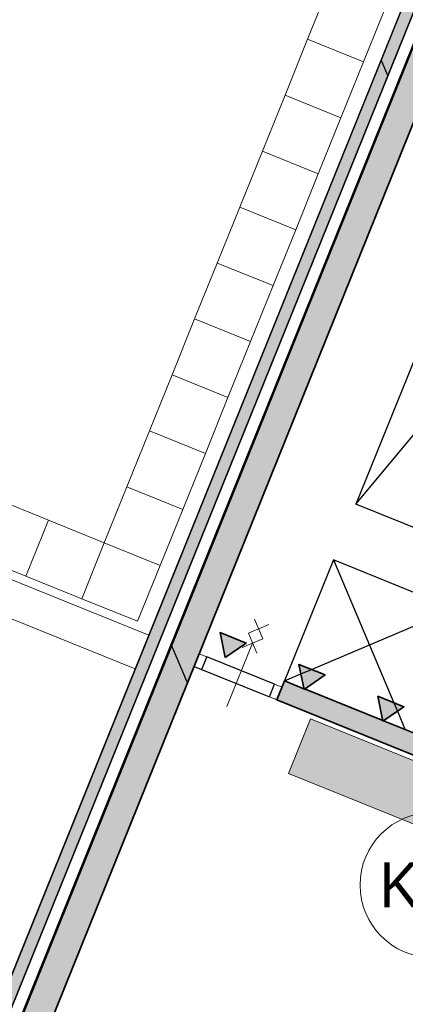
# Model space of a CAD drawing. Header units: millimetres. Extents: x -526411 to -400573, y 47353 to 130199.
# Tile 63 of 256: x -495383 to -492185, y 70865 to 79025. Entities that reach past the tile are written whole.
import ezdxf

# ---------------------------------------------------------------- set-up
doc = ezdxf.new("R2010")
doc.units = ezdxf.units.MM
for name, color, linetype, lineweight in [('01_ALGEMEEN', 7, 'Continuous', 18), ('65_BRANDWEERSYMBOLEN', 7, 'Continuous', 18), ('A-FLOR', 192, 'Continuous', 18), ('I-FURN', 30, 'Continuous', 18), ('I-FURN-IDEN', 211, 'Continuous', 18), ('m-pg-03_AI_dwg', 8, 'Continuous', 18)]:
    doc.layers.add(name, color=color, linetype=linetype, lineweight=lineweight)
doc.styles.add('Frutiger_5', font='Frutrg__0.ttf', dxfattribs={"height": 373.143564})

# ---------------------------------------------------------------- blocks, each defined once
blk = doc.blocks.new('82_KA_boekenkast - boekenkast-2165095-3e Verdieping - Percelen telling LI')
at = {"layer": 'I-FURN'}
blk.add_hatch(color=122, dxfattribs=at).paths.add_polyline_path([(-263.4, -1380.7), (225, -1380.7), (225, 1380.7), (-263.4, 1380.7), (-263.4, -1287.6)], flags=0)
for p, q in [((-263.4, -1380.7), (-263.4, 1380.7)), ((225, 1380.7), (-263.4, 1380.7)), ((225, 1380.7), (225, -1380.7)), ((-225, 0), (-212.3, 0)), ((225, 0), (212.3, 0)), ((225, -1380.7), (-263.4, -1380.7))]:
    blk.add_line(p, q, dxfattribs=at)
blk = doc.blocks.new('m-pg-03_AI_dwg_block 38-639006-3e Verdieping - Percelen telling LI')
at = {"layer": '01_ALGEMEEN', "color": 253, "lineweight": 25}
for p, q in [((-1224.82, -540.24), (-1232.06, -537.32)), ((-1224.57, -540.35), (-1224.82, -540.24)), ((-1195.38, -552.14), (-1224.57, -540.35)), ((-1195.13, -552.24), (-1195.38, -552.14)), ((-1048.11, -611.63), (-1195.13, -552.24))]:
    blk.add_line(p, q, dxfattribs=at)
blk = doc.blocks.new('m-pg-03_AI_dwg_block 39-639007-3e Verdieping - Percelen telling LI')
at = {"layer": '01_ALGEMEEN', "color": 253, "lineweight": 25}
for p, q in [((-1234.93, -544.41), (-1235.53, -544.17)), ((-1138.76, -583.27), (-1234.93, -544.41)), ((-1050.98, -618.73), (-1138.76, -583.27))]:
    blk.add_line(p, q, dxfattribs=at)
blk = doc.blocks.new('m-pg-03_AI_dwg_block 40-639008-3e Verdieping - Percelen telling LI')
at = {"layer": '01_ALGEMEEN', "color": 253, "lineweight": 25}
for p, q in [((-1213.83, -492.22), (-1191.22, -545.5)), ((-1191.22, -545.5), (-1189.89, -548.64)), ((-1189.89, -548.64), (-1186.96, -555.54))]:
    blk.add_line(p, q, dxfattribs=at)
blk = doc.blocks.new('m-pg-03_AI_dwg_block 45-639013-3e Verdieping - Percelen telling LI')
at = {"layer": '01_ALGEMEEN', "color": 253, "lineweight": 25}
blk.add_line((-1471.3, -999.02), (-1059.9, 19.25), dxfattribs=at)
blk = doc.blocks.new('m-pg-03_AI_dwg_block 46-639014-3e Verdieping - Percelen telling LI')
at = {"layer": '01_ALGEMEEN', "color": 253, "lineweight": 25}
blk.add_line((-1477.16, -1001.5), (-1062.38, 25.11), dxfattribs=at)
blk = doc.blocks.new('m-pg-03_AI_dwg_block 124-639092-3e Verdieping - Percelen telling LI')
at = {"layer": '01_ALGEMEEN', "color": 253, "lineweight": 25}
for p, q in [((-1113.12, -360.46), (-1103.44, -348.83)), ((-1118.32, -366.71), (-1113.12, -360.46)), ((-1205.4, -471.33), (-1118.32, -366.71))]:
    blk.add_line(p, q, dxfattribs=at)
blk = doc.blocks.new('m-pg-03_AI_dwg_block 130-639098-3e Verdieping - Percelen telling LI')
at = {"layer": '01_ALGEMEEN', "color": 253, "lineweight": 25}
blk.add_line((-1148.54, -330.61), (-1205.4, -471.33), dxfattribs=at)
blk = doc.blocks.new('m-pg-03_AI_dwg_block 132-639100-3e Verdieping - Percelen telling LI')
at = {"layer": '01_ALGEMEEN', "color": 9, "lineweight": 9}
blk.add_line((-1265.8, -531.94), (-1263.01, -533.07), dxfattribs=at)
blk = doc.blocks.new('m-pg-03_AI_dwg_block 133-639101-3e Verdieping - Percelen telling LI')
at = {"layer": '01_ALGEMEEN', "color": 9, "lineweight": 9}
for p, q in [((-1265.71, -531.72), (-1265.8, -531.94)), ((-1265.61, -531.46), (-1265.71, -531.72))]:
    blk.add_line(p, q, dxfattribs=at)
blk = doc.blocks.new('m-pg-03_AI_dwg_block 134-639102-3e Verdieping - Percelen telling LI')
at = {"layer": '01_ALGEMEEN', "color": 9, "lineweight": 9}
blk.add_line((-1263.01, -533.07), (-1261.27, -528.79), dxfattribs=at)
blk = doc.blocks.new('m-pg-03_AI_dwg_block 135-639103-3e Verdieping - Percelen telling LI')
at = {"layer": '01_ALGEMEEN', "color": 9, "lineweight": 9}
for p, q in [((-1263.88, -527.18), (-1265.3, -530.69)), ((-1265.3, -530.69), (-1265.61, -531.46))]:
    blk.add_line(p, q, dxfattribs=at)
blk = doc.blocks.new('m-pg-03_AI_dwg_block 136-639104-3e Verdieping - Percelen telling LI')
at = {"layer": '01_ALGEMEEN', "color": 9, "lineweight": 9, "flags": 128}
blk.add_lwpolyline([(-1261.27, -528.79), (-1261.08, -528.31), (-1263.88, -527.18)], dxfattribs=at)
blk = doc.blocks.new('m-pg-03_AI_dwg_block 137-639105-3e Verdieping - Percelen telling LI')
at = {"layer": '01_ALGEMEEN', "color": 253, "lineweight": 25}
blk.add_line((-1160.3, -489.56), (-1205.4, -471.33), dxfattribs=at)
blk = doc.blocks.new('m-pg-03_AI_dwg_block 138-639106-3e Verdieping - Percelen telling LI')
at = {"layer": '01_ALGEMEEN', "color": 253, "lineweight": 25}
for p, q in [((-1176.09, -507.47), (-1213.83, -492.22)), ((-1168.74, -510.44), (-1175.99, -507.51))]:
    blk.add_line(p, q, dxfattribs=at)
blk = doc.blocks.new('m-pg-03_AI_dwg_block 139-639107-3e Verdieping - Percelen telling LI')
at = {"layer": '01_ALGEMEEN', "color": 253, "lineweight": 25}
for p, q in [((-1222.03, -533.06), (-1168.74, -510.44)), ((-1232.06, -537.32), (-1225.94, -534.72)), ((-1225.94, -534.72), (-1222.03, -533.06))]:
    blk.add_line(p, q, dxfattribs=at)
blk = doc.blocks.new('m-pg-03_AI_dwg_block 140-639108-3e Verdieping - Percelen telling LI')
at = {"layer": '01_ALGEMEEN', "color": 253, "lineweight": 25, "flags": 128}
blk.add_lwpolyline([(-1265.8, -531.94), (-1237.72, -543.29), (-1235.8, -538.52), (-1261.08, -528.31), (-1263.01, -533.07)], dxfattribs=at)
blk = doc.blocks.new('m-pg-03_AI_dwg_block 141-639109-3e Verdieping - Percelen telling LI')
at = {"layer": '01_ALGEMEEN', "color": 9, "lineweight": 9}
blk.add_line((-1237.72, -543.29), (-1234.93, -544.41), dxfattribs=at)
blk = doc.blocks.new('m-pg-03_AI_dwg_block 142-639110-3e Verdieping - Percelen telling LI')
at = {"layer": '01_ALGEMEEN', "color": 9, "lineweight": 9}
blk.add_line((-1237.53, -542.8), (-1237.72, -543.29), dxfattribs=at)
blk = doc.blocks.new('m-pg-03_AI_dwg_block 143-639111-3e Verdieping - Percelen telling LI')
at = {"layer": '01_ALGEMEEN', "color": 9, "lineweight": 9}
blk.add_line((-1234.93, -544.41), (-1233.2, -540.13), dxfattribs=at)
blk = doc.blocks.new('m-pg-03_AI_dwg_block 144-639112-3e Verdieping - Percelen telling LI')
at = {"layer": '01_ALGEMEEN', "color": 9, "lineweight": 9}
blk.add_line((-1235.8, -538.52), (-1237.53, -542.8), dxfattribs=at)
blk = doc.blocks.new('m-pg-03_AI_dwg_block 145-639113-3e Verdieping - Percelen telling LI')
at = {"layer": '01_ALGEMEEN', "color": 9, "lineweight": 9, "flags": 128}
blk.add_lwpolyline([(-1233.2, -540.13), (-1233.01, -539.65), (-1235.8, -538.52)], dxfattribs=at)
blk = doc.blocks.new('m-pg-03_AI_dwg_block 146-639114-3e Verdieping - Percelen telling LI')
at = {"layer": '01_ALGEMEEN', "color": 253, "lineweight": 25}
blk.add_line((-1234.93, -544.41), (-1232.06, -537.32), dxfattribs=at)
blk = doc.blocks.new('m-pg-03_AI_dwg_block 147-639115-3e Verdieping - Percelen telling LI')
at = {"layer": '01_ALGEMEEN', "color": 253, "lineweight": 25}
blk.add_line((-1213.83, -492.22), (-1232.06, -537.32), dxfattribs=at)
blk = doc.blocks.new('m-pg-03_AI_dwg_block 1038-640006-3e Verdieping - Percelen telling LI')
at = {"layer": '01_ALGEMEEN', "color": 253, "lineweight": 25}
blk.add_line((-1193.49, -311.4), (-1195.98, -305.56), dxfattribs=at)
blk = doc.blocks.new('m-pg-03_AI_dwg_block 1049-640017-3e Verdieping - Percelen telling LI')
at = {"layer": '01_ALGEMEEN', "color": 253, "lineweight": 25}
blk.add_line((-1330.35, -691.9), (-1179.51, -318.1), dxfattribs=at)
blk = doc.blocks.new('m-pg-03_AI_dwg_block 1050-640018-3e Verdieping - Percelen telling LI')
at = {"layer": '01_ALGEMEEN', "color": 253, "lineweight": 25}
blk.add_line((-1340.66, -687.73), (-1057.41, 13.39), dxfattribs=at)
blk = doc.blocks.new('m-pg-03_AI_dwg_block 1054-640022-3e Verdieping - Percelen telling LI')
at = {"layer": '01_ALGEMEEN', "color": 253, "lineweight": 25}
for p, q in [((-1274.25, -524), (-1274.39, -523.68)), ((-1268.28, -538.07), (-1274.25, -524))]:
    blk.add_line(p, q, dxfattribs=at)
blk = doc.blocks.new('m-pg-03_AI_dwg_block 1503-640471-3e Verdieping - Percelen telling LI')
at = {"layer": '01_ALGEMEEN', "color": 53, "lineweight": 35}
for p, q in [((-1224.82, -540.24), (-1224.57, -540.35)), ((-1224.57, -540.35), (-1195.38, -552.14)), ((-1195.38, -552.14), (-1195.13, -552.24)), ((-1195.13, -552.24), (-1048.11, -611.63))]:
    blk.add_line(p, q, dxfattribs=at)
at = {"layer": '01_ALGEMEEN', "color": 53, "lineweight": 35, "flags": 128}
blk.add_lwpolyline([(-1048.11, -611.63), (-1050.98, -618.73), (-1234.93, -544.42), (-1232.06, -537.32), (-1224.82, -540.24)], dxfattribs=at)
blk = doc.blocks.new('m-pg-03_AI_dwg_block 1504-640472-3e Verdieping - Percelen telling LI')
at = {"layer": '01_ALGEMEEN'}
blk.add_hatch(color=10, dxfattribs=at).paths.add_polyline_path([(-1050.98, -618.73), (-1048.11, -611.63), (-1232.06, -537.32), (-1234.93, -544.42), (-1052.08, -618.28)], flags=0)
at = {"layer": '01_ALGEMEEN', "color": 133}
for p, q in [((-1224.82, -540.24), (-1224.57, -540.35)), ((-1224.57, -540.35), (-1195.38, -552.14)), ((-1195.38, -552.14), (-1195.13, -552.24)), ((-1195.13, -552.24), (-1048.11, -611.63))]:
    blk.add_line(p, q, dxfattribs=at)
at = {"layer": '01_ALGEMEEN', "color": 133, "flags": 128}
blk.add_lwpolyline([(-1048.11, -611.63), (-1050.98, -618.73), (-1234.93, -544.42), (-1232.06, -537.32), (-1224.82, -540.24)], dxfattribs=at)
blk = doc.blocks.new('m-pg-03_AI_dwg_block 1505-640473-3e Verdieping - Percelen telling LI')
at = {"layer": '01_ALGEMEEN', "color": 133}
blk.add_line((-1050.98, -618.73), (-1234.93, -544.42), dxfattribs=at)
blk = doc.blocks.new('m-pg-03_AI_dwg_block 1506-640474-3e Verdieping - Percelen telling LI')
at = {"layer": '01_ALGEMEEN', "color": 133}
for p, q in [((-1232.06, -537.32), (-1224.82, -540.24)), ((-1224.82, -540.24), (-1224.57, -540.35)), ((-1224.57, -540.35), (-1195.38, -552.14)), ((-1195.38, -552.14), (-1195.13, -552.24)), ((-1195.13, -552.24), (-1048.11, -611.63))]:
    blk.add_line(p, q, dxfattribs=at)
blk = doc.blocks.new('m-pg-03_AI_dwg_block 1508-640476-3e Verdieping - Percelen telling LI')
at = {"layer": '01_ALGEMEEN', "color": 133}
blk.add_line((-1234.93, -544.42), (-1232.06, -537.32), dxfattribs=at)
blk = doc.blocks.new('m-pg-03_AI_dwg_block 1613-640581-3e Verdieping - Percelen telling LI')
at = {"layer": '01_ALGEMEEN', "color": 253, "lineweight": 25}
blk.add_line((-1059.9, 19.25), (-1471.3, -999.02), dxfattribs=at)
at = {"layer": '01_ALGEMEEN', "color": 253, "lineweight": 25, "flags": 128}
blk.add_lwpolyline([(-1471.3, -999.02), (-1477.16, -1001.5), (-1062.38, 25.12)], dxfattribs=at)
blk = doc.blocks.new('m-pg-03_AI_dwg_block 1614-640582-3e Verdieping - Percelen telling LI')
at = {"layer": '01_ALGEMEEN'}
blk.add_hatch(color=10, dxfattribs=at).paths.add_polyline_path([(-1477.16, -1001.5), (-1471.3, -999.02), (-1059.9, 19.25), (-1062.38, 25.12), (-1465.01, -971.43)], flags=0)
at = {"layer": '01_ALGEMEEN', "color": 133}
blk.add_line((-1059.9, 19.25), (-1471.3, -999.02), dxfattribs=at)
at = {"layer": '01_ALGEMEEN', "color": 133, "flags": 128}
blk.add_lwpolyline([(-1471.3, -999.02), (-1477.16, -1001.5), (-1062.38, 25.12)], dxfattribs=at)
blk = doc.blocks.new('m-pg-03_AI_dwg_block 1615-640583-3e Verdieping - Percelen telling LI')
at = {"layer": '01_ALGEMEEN', "color": 213, "lineweight": 13}
blk.add_line((-1477.16, -1001.5), (-1062.38, 25.12), dxfattribs=at)
blk = doc.blocks.new('m-pg-03_AI_dwg_block 1616-640584-3e Verdieping - Percelen telling LI')
at = {"layer": '01_ALGEMEEN', "color": 213, "lineweight": 13}
blk.add_line((-1059.9, 19.25), (-1471.3, -999.02), dxfattribs=at)
blk = doc.blocks.new('m-pg-03_AI_dwg_block 1617-640585-3e Verdieping - Percelen telling LI')
at = {"layer": '01_ALGEMEEN', "color": 133}
blk.add_line((-1477.16, -1001.5), (-1062.38, 25.12), dxfattribs=at)
blk = doc.blocks.new('m-pg-03_AI_dwg_block 1618-640586-3e Verdieping - Percelen telling LI')
at = {"layer": '01_ALGEMEEN', "color": 133}
blk.add_line((-1059.9, 19.25), (-1471.3, -999.02), dxfattribs=at)
blk = doc.blocks.new('m-pg-03_AI_dwg_block 1639-640607-3e Verdieping - Percelen telling LI')
at = {"layer": '01_ALGEMEEN', "color": 53, "lineweight": 35}
blk.add_line((-1179.51, -318.1), (-1454.99, -1000.75), dxfattribs=at)
at = {"layer": '01_ALGEMEEN', "color": 53, "lineweight": 35, "flags": 128}
blk.add_lwpolyline([(-1454.99, -1000.75), (-1465.01, -996.71), (-1057.4, 13.38), (-1047.38, 9.34), (-1176.14, -309.75)], dxfattribs=at)
blk = doc.blocks.new('m-pg-03_AI_dwg_block 1640-640608-3e Verdieping - Percelen telling LI')
at = {"layer": '01_ALGEMEEN'}
blk.add_hatch(color=10, dxfattribs=at).paths.add_polyline_path([(-1454.99, -1000.75), (-1047.38, 9.34), (-1057.4, 13.38), (-1465.01, -996.71)], flags=0)
at = {"layer": '01_ALGEMEEN', "color": 133}
blk.add_line((-1179.51, -318.1), (-1454.99, -1000.75), dxfattribs=at)
at = {"layer": '01_ALGEMEEN', "color": 133, "flags": 128}
blk.add_lwpolyline([(-1454.99, -1000.75), (-1465.01, -996.71), (-1057.4, 13.38), (-1047.38, 9.34), (-1176.14, -309.75)], dxfattribs=at)
blk = doc.blocks.new('m-pg-03_AI_dwg_block 1641-640609-3e Verdieping - Percelen telling LI')
at = {"layer": '01_ALGEMEEN', "color": 133}
blk.add_line((-1465.01, -996.71), (-1057.4, 13.38), dxfattribs=at)
blk = doc.blocks.new('m-pg-03_AI_dwg_block 1642-640610-3e Verdieping - Percelen telling LI')
at = {"layer": '01_ALGEMEEN', "color": 133}
blk.add_line((-1179.51, -318.1), (-1454.99, -1000.75), dxfattribs=at)
blk = doc.blocks.new('m-pg-03_AI_dwg_block 1703-640671-3e Verdieping - Percelen telling LI')
at = {"layer": '01_ALGEMEEN', "color": 213, "lineweight": 13}
blk.add_line((-1244.01, -523.28), (-1253.54, -546.87), dxfattribs=at)
blk = doc.blocks.new('m-pg-03_AI_dwg_block 1704-640672-3e Verdieping - Percelen telling LI')
at = {"layer": '01_ALGEMEEN', "color": 213, "lineweight": 13}
blk.add_line((-1242.41, -526.96), (-1245.55, -519.57), dxfattribs=at)
blk = doc.blocks.new('m-pg-03_AI_dwg_block 1705-640673-3e Verdieping - Percelen telling LI')
at = {"layer": '01_ALGEMEEN', "color": 213, "lineweight": 13}
blk.add_line((-1247.82, -524.9), (-1240.14, -521.64), dxfattribs=at)
blk = doc.blocks.new('m-pg-03_AI_dwg_block 1706-640674-3e Verdieping - Percelen telling LI')
at = {"layer": '01_ALGEMEEN', "color": 213, "lineweight": 13}
blk.add_line((-1240.14, -521.64), (-1243.28, -514.24), dxfattribs=at)
blk = doc.blocks.new('m-pg-03_AI_dwg_block 1707-640675-3e Verdieping - Percelen telling LI')
at = {"layer": '01_ALGEMEEN', "color": 213, "lineweight": 13}
blk.add_line((-1245.55, -519.57), (-1237.87, -516.31), dxfattribs=at)
blk = doc.blocks.new('m-pg-03_AI_dwg_block 2006-640973-3e Verdieping - Percelen telling LI')
at = {"layer": '01_ALGEMEEN', "color": 133, "flags": 128}
blk.add_lwpolyline([(-1287.8, -532.8), (-2728.16, 49.22), (-2513.69, 581.31), (-1072.89, -0.88)], dxfattribs=at)
blk = doc.blocks.new('m-pg-03_AI_dwg_block 2007-640974-3e Verdieping - Percelen telling LI')
at = {"layer": '01_ALGEMEEN', "color": 133, "flags": 128}
blk.add_lwpolyline([(-1282.74, -520.28), (-2710.59, 56.68), (-2506.22, 563.72), (-1077.95, -13.41)], dxfattribs=at)
blk = doc.blocks.new('m-pg-03_AI_dwg_block 2005-641148-3e Verdieping - Percelen telling LI')
for name in ['m-pg-03_AI_dwg_block 2006-640973-3e Verdieping - Percelen telling LI', 'm-pg-03_AI_dwg_block 2007-640974-3e Verdieping - Percelen telling LI']:
    blk.add_blockref(name, (0, 0))
blk = doc.blocks.new('m-pg-03_AI_dwg_block 2-641149-3e Verdieping - Percelen telling LI')
for name in ['m-pg-03_AI_dwg_block 2005-641148-3e Verdieping - Percelen telling LI', 'm-pg-03_AI_dwg_block 1613-640581-3e Verdieping - Percelen telling LI', 'm-pg-03_AI_dwg_block 1614-640582-3e Verdieping - Percelen telling LI', 'm-pg-03_AI_dwg_block 1615-640583-3e Verdieping - Percelen telling LI', 'm-pg-03_AI_dwg_block 1617-640585-3e Verdieping - Percelen telling LI', 'm-pg-03_AI_dwg_block 46-639014-3e Verdieping - Percelen telling LI', 'm-pg-03_AI_dwg_block 45-639013-3e Verdieping - Percelen telling LI', 'm-pg-03_AI_dwg_block 1616-640584-3e Verdieping - Percelen telling LI', 'm-pg-03_AI_dwg_block 1618-640586-3e Verdieping - Percelen telling LI', 'm-pg-03_AI_dwg_block 1639-640607-3e Verdieping - Percelen telling LI', 'm-pg-03_AI_dwg_block 1640-640608-3e Verdieping - Percelen telling LI', 'm-pg-03_AI_dwg_block 1641-640609-3e Verdieping - Percelen telling LI', 'm-pg-03_AI_dwg_block 1050-640018-3e Verdieping - Percelen telling LI', 'm-pg-03_AI_dwg_block 1642-640610-3e Verdieping - Percelen telling LI', 'm-pg-03_AI_dwg_block 1049-640017-3e Verdieping - Percelen telling LI', 'm-pg-03_AI_dwg_block 1038-640006-3e Verdieping - Percelen telling LI', 'm-pg-03_AI_dwg_block 130-639098-3e Verdieping - Percelen telling LI', 'm-pg-03_AI_dwg_block 124-639092-3e Verdieping - Percelen telling LI', 'm-pg-03_AI_dwg_block 137-639105-3e Verdieping - Percelen telling LI', 'm-pg-03_AI_dwg_block 147-639115-3e Verdieping - Percelen telling LI', 'm-pg-03_AI_dwg_block 40-639008-3e Verdieping - Percelen telling LI', 'm-pg-03_AI_dwg_block 138-639106-3e Verdieping - Percelen telling LI', 'm-pg-03_AI_dwg_block 139-639107-3e Verdieping - Percelen telling LI', 'm-pg-03_AI_dwg_block 1706-640674-3e Verdieping - Percelen telling LI', 'm-pg-03_AI_dwg_block 1707-640675-3e Verdieping - Percelen telling LI', 'm-pg-03_AI_dwg_block 1705-640673-3e Verdieping - Percelen telling LI', 'm-pg-03_AI_dwg_block 1704-640672-3e Verdieping - Percelen telling LI', 'm-pg-03_AI_dwg_block 1054-640022-3e Verdieping - Percelen telling LI', 'm-pg-03_AI_dwg_block 1703-640671-3e Verdieping - Percelen telling LI', 'm-pg-03_AI_dwg_block 140-639108-3e Verdieping - Percelen telling LI', 'm-pg-03_AI_dwg_block 135-639103-3e Verdieping - Percelen telling LI', 'm-pg-03_AI_dwg_block 136-639104-3e Verdieping - Percelen telling LI', 'm-pg-03_AI_dwg_block 134-639102-3e Verdieping - Percelen telling LI', 'm-pg-03_AI_dwg_block 133-639101-3e Verdieping - Percelen telling LI', 'm-pg-03_AI_dwg_block 132-639100-3e Verdieping - Percelen telling LI', 'm-pg-03_AI_dwg_block 144-639112-3e Verdieping - Percelen telling LI', 'm-pg-03_AI_dwg_block 145-639113-3e Verdieping - Percelen telling LI', 'm-pg-03_AI_dwg_block 146-639114-3e Verdieping - Percelen telling LI', 'm-pg-03_AI_dwg_block 1503-640471-3e Verdieping - Percelen telling LI', 'm-pg-03_AI_dwg_block 1504-640472-3e Verdieping - Percelen telling LI', 'm-pg-03_AI_dwg_block 1508-640476-3e Verdieping - Percelen telling LI', 'm-pg-03_AI_dwg_block 38-639006-3e Verdieping - Percelen telling LI', 'm-pg-03_AI_dwg_block 1506-640474-3e Verdieping - Percelen telling LI', 'm-pg-03_AI_dwg_block 142-639110-3e Verdieping - Percelen telling LI', 'm-pg-03_AI_dwg_block 141-639109-3e Verdieping - Percelen telling LI', 'm-pg-03_AI_dwg_block 143-639111-3e Verdieping - Percelen telling LI', 'm-pg-03_AI_dwg_block 39-639007-3e Verdieping - Percelen telling LI', 'm-pg-03_AI_dwg_block 1505-640473-3e Verdieping - Percelen telling LI']:
    blk.add_blockref(name, (0, 0))
blk = doc.blocks.new('m-pg-03_AI_dwg_block 4489-643457-3e Verdieping - Percelen telling LI')
at = {"layer": '01_ALGEMEEN', "color": 9, "lineweight": 9, "flags": 128}
blk.add_lwpolyline([(-1341.1, -468.92), (-1320.23, -477.36), (-1328.66, -498.23), (-1349.54, -489.8)], close=True, dxfattribs=at)
blk = doc.blocks.new('m-pg-03_AI_dwg_block 4488-643458-3e Verdieping - Percelen telling LI')
blk.add_blockref('m-pg-03_AI_dwg_block 4489-643457-3e Verdieping - Percelen telling LI', (0, 0))
blk = doc.blocks.new('m-pg-03_AI_dwg_block 4491-643459-3e Verdieping - Percelen telling LI')
at = {"layer": '01_ALGEMEEN', "color": 9, "lineweight": 9, "flags": 128}
blk.add_lwpolyline([(-1320.23, -477.36), (-1299.35, -485.79), (-1307.79, -506.67), (-1328.66, -498.23)], close=True, dxfattribs=at)
blk = doc.blocks.new('m-pg-03_AI_dwg_block 4490-643460-3e Verdieping - Percelen telling LI')
blk.add_blockref('m-pg-03_AI_dwg_block 4491-643459-3e Verdieping - Percelen telling LI', (0, 0))
blk = doc.blocks.new('m-pg-03_AI_dwg_block 4493-643461-3e Verdieping - Percelen telling LI')
at = {"layer": '01_ALGEMEEN', "color": 9, "lineweight": 9, "flags": 128}
blk.add_lwpolyline([(-1299.35, -485.79), (-1278.48, -494.22), (-1286.91, -515.1), (-1307.79, -506.67)], close=True, dxfattribs=at)
blk = doc.blocks.new('m-pg-03_AI_dwg_block 4492-643462-3e Verdieping - Percelen telling LI')
blk.add_blockref('m-pg-03_AI_dwg_block 4493-643461-3e Verdieping - Percelen telling LI', (0, 0))
blk = doc.blocks.new('m-pg-03_AI_dwg_block 4519-643487-3e Verdieping - Percelen telling LI')
at = {"layer": '01_ALGEMEEN', "color": 9, "lineweight": 9, "flags": 128}
blk.add_lwpolyline([(-1215.01, -277.03), (-1194.13, -285.46), (-1202.57, -306.34), (-1223.44, -297.9)], close=True, dxfattribs=at)
blk = doc.blocks.new('m-pg-03_AI_dwg_block 4518-643488-3e Verdieping - Percelen telling LI')
blk.add_blockref('m-pg-03_AI_dwg_block 4519-643487-3e Verdieping - Percelen telling LI', (0, 0))
blk = doc.blocks.new('m-pg-03_AI_dwg_block 4521-643489-3e Verdieping - Percelen telling LI')
at = {"layer": '01_ALGEMEEN', "color": 9, "lineweight": 9, "flags": 128}
blk.add_lwpolyline([(-1223.44, -297.9), (-1202.57, -306.34), (-1211, -327.21), (-1231.88, -318.78)], close=True, dxfattribs=at)
blk = doc.blocks.new('m-pg-03_AI_dwg_block 4520-643490-3e Verdieping - Percelen telling LI')
blk.add_blockref('m-pg-03_AI_dwg_block 4521-643489-3e Verdieping - Percelen telling LI', (0, 0))
blk = doc.blocks.new('m-pg-03_AI_dwg_block 4523-643491-3e Verdieping - Percelen telling LI')
at = {"layer": '01_ALGEMEEN', "color": 9, "lineweight": 9, "flags": 128}
blk.add_lwpolyline([(-1231.88, -318.78), (-1211, -327.21), (-1219.44, -348.09), (-1240.31, -339.66)], close=True, dxfattribs=at)
blk = doc.blocks.new('m-pg-03_AI_dwg_block 4522-643492-3e Verdieping - Percelen telling LI')
blk.add_blockref('m-pg-03_AI_dwg_block 4523-643491-3e Verdieping - Percelen telling LI', (0, 0))
blk = doc.blocks.new('m-pg-03_AI_dwg_block 4525-643493-3e Verdieping - Percelen telling LI')
at = {"layer": '01_ALGEMEEN', "color": 9, "lineweight": 9, "flags": 128}
blk.add_lwpolyline([(-1240.31, -339.66), (-1219.44, -348.09), (-1227.87, -368.97), (-1248.75, -360.53)], close=True, dxfattribs=at)
blk = doc.blocks.new('m-pg-03_AI_dwg_block 4524-643494-3e Verdieping - Percelen telling LI')
blk.add_blockref('m-pg-03_AI_dwg_block 4525-643493-3e Verdieping - Percelen telling LI', (0, 0))
blk = doc.blocks.new('m-pg-03_AI_dwg_block 4527-643495-3e Verdieping - Percelen telling LI')
at = {"layer": '01_ALGEMEEN', "color": 9, "lineweight": 9, "flags": 128}
blk.add_lwpolyline([(-1248.75, -360.53), (-1227.87, -368.97), (-1236.31, -389.84), (-1257.18, -381.41)], close=True, dxfattribs=at)
blk = doc.blocks.new('m-pg-03_AI_dwg_block 4526-643496-3e Verdieping - Percelen telling LI')
blk.add_blockref('m-pg-03_AI_dwg_block 4527-643495-3e Verdieping - Percelen telling LI', (0, 0))
blk = doc.blocks.new('m-pg-03_AI_dwg_block 4529-643497-3e Verdieping - Percelen telling LI')
at = {"layer": '01_ALGEMEEN', "color": 9, "lineweight": 9, "flags": 128}
blk.add_lwpolyline([(-1257.18, -381.41), (-1236.31, -389.84), (-1244.74, -410.72), (-1265.62, -402.29)], close=True, dxfattribs=at)
blk = doc.blocks.new('m-pg-03_AI_dwg_block 4528-643498-3e Verdieping - Percelen telling LI')
blk.add_blockref('m-pg-03_AI_dwg_block 4529-643497-3e Verdieping - Percelen telling LI', (0, 0))
blk = doc.blocks.new('m-pg-03_AI_dwg_block 4531-643499-3e Verdieping - Percelen telling LI')
at = {"layer": '01_ALGEMEEN', "color": 9, "lineweight": 9, "flags": 128}
blk.add_lwpolyline([(-1265.62, -402.28), (-1244.74, -410.72), (-1253.17, -431.6), (-1274.05, -423.16)], close=True, dxfattribs=at)
blk = doc.blocks.new('m-pg-03_AI_dwg_block 4530-643500-3e Verdieping - Percelen telling LI')
blk.add_blockref('m-pg-03_AI_dwg_block 4531-643499-3e Verdieping - Percelen telling LI', (0, 0))
blk = doc.blocks.new('m-pg-03_AI_dwg_block 4533-643501-3e Verdieping - Percelen telling LI')
at = {"layer": '01_ALGEMEEN', "color": 9, "lineweight": 9, "flags": 128}
blk.add_lwpolyline([(-1274.05, -423.16), (-1253.17, -431.6), (-1261.61, -452.47), (-1282.48, -444.04)], close=True, dxfattribs=at)
blk = doc.blocks.new('m-pg-03_AI_dwg_block 4532-643502-3e Verdieping - Percelen telling LI')
blk.add_blockref('m-pg-03_AI_dwg_block 4533-643501-3e Verdieping - Percelen telling LI', (0, 0))
blk = doc.blocks.new('m-pg-03_AI_dwg_block 4535-643503-3e Verdieping - Percelen telling LI')
at = {"layer": '01_ALGEMEEN', "color": 9, "lineweight": 9, "flags": 128}
blk.add_lwpolyline([(-1282.48, -444.04), (-1261.61, -452.47), (-1270.04, -473.35), (-1290.92, -464.91)], close=True, dxfattribs=at)
blk = doc.blocks.new('m-pg-03_AI_dwg_block 4534-643504-3e Verdieping - Percelen telling LI')
blk.add_blockref('m-pg-03_AI_dwg_block 4535-643503-3e Verdieping - Percelen telling LI', (0, 0))
blk = doc.blocks.new('m-pg-03_AI_dwg_block 4537-643505-3e Verdieping - Percelen telling LI')
at = {"layer": '01_ALGEMEEN', "color": 9, "lineweight": 9, "flags": 128}
blk.add_lwpolyline([(-1290.92, -464.91), (-1270.04, -473.35), (-1278.48, -494.22), (-1299.35, -485.79)], close=True, dxfattribs=at)
blk = doc.blocks.new('m-pg-03_AI_dwg_block 4536-643506-3e Verdieping - Percelen telling LI')
blk.add_blockref('m-pg-03_AI_dwg_block 4537-643505-3e Verdieping - Percelen telling LI', (0, 0))
blk = doc.blocks.new('m-pg-03_AI_dwg_block 7911-646879-3e Verdieping - Percelen telling LI')
at = {"layer": '65_BRANDWEERSYMBOLEN', "color": 53, "lineweight": 35, "flags": 128}
blk.add_lwpolyline([(-1224.77, -540.49), (-1226.66, -531.19), (-1216.95, -535.11)], close=True, dxfattribs=at)
blk = doc.blocks.new('m-pg-03_AI_dwg_block 7912-646880-3e Verdieping - Percelen telling LI')
at = {"layer": '65_BRANDWEERSYMBOLEN'}
blk.add_hatch(color=10, dxfattribs=at).paths.add_polyline_path([(-1224.77, -540.49), (-1216.95, -535.11), (-1226.66, -531.19)], flags=0)
at = {"layer": '65_BRANDWEERSYMBOLEN', "color": 133, "flags": 128}
blk.add_lwpolyline([(-1224.77, -540.49), (-1226.66, -531.19), (-1216.95, -535.11)], close=True, dxfattribs=at)
blk = doc.blocks.new('m-pg-03_AI_dwg_block 7910-646881-3e Verdieping - Percelen telling LI')
for name in ['m-pg-03_AI_dwg_block 7911-646879-3e Verdieping - Percelen telling LI', 'm-pg-03_AI_dwg_block 7912-646880-3e Verdieping - Percelen telling LI']:
    blk.add_blockref(name, (0, 0))
blk = doc.blocks.new('m-pg-03_AI_dwg_block 7914-646882-3e Verdieping - Percelen telling LI')
at = {"layer": '65_BRANDWEERSYMBOLEN', "color": 53, "lineweight": 35, "flags": 128}
blk.add_lwpolyline([(-1195.33, -552.38), (-1197.22, -543.08), (-1187.51, -547)], close=True, dxfattribs=at)
blk = doc.blocks.new('m-pg-03_AI_dwg_block 7915-646883-3e Verdieping - Percelen telling LI')
at = {"layer": '65_BRANDWEERSYMBOLEN'}
blk.add_hatch(color=10, dxfattribs=at).paths.add_polyline_path([(-1195.33, -552.38), (-1187.51, -547), (-1197.22, -543.08), (-1196.31, -547.53)], flags=0)
at = {"layer": '65_BRANDWEERSYMBOLEN', "color": 133, "flags": 128}
blk.add_lwpolyline([(-1195.33, -552.38), (-1197.22, -543.08), (-1187.51, -547)], close=True, dxfattribs=at)
blk = doc.blocks.new('m-pg-03_AI_dwg_block 7913-646884-3e Verdieping - Percelen telling LI')
for name in ['m-pg-03_AI_dwg_block 7914-646882-3e Verdieping - Percelen telling LI', 'm-pg-03_AI_dwg_block 7915-646883-3e Verdieping - Percelen telling LI']:
    blk.add_blockref(name, (0, 0))
blk = doc.blocks.new('m-pg-03_AI_dwg_block 7992-646960-3e Verdieping - Percelen telling LI')
at = {"layer": '65_BRANDWEERSYMBOLEN', "color": 53, "lineweight": 35, "flags": 128}
blk.add_lwpolyline([(-1254.21, -528.6), (-1256.1, -519.3), (-1246.39, -523.22)], close=True, dxfattribs=at)
blk = doc.blocks.new('m-pg-03_AI_dwg_block 7993-646961-3e Verdieping - Percelen telling LI')
at = {"layer": '65_BRANDWEERSYMBOLEN'}
blk.add_hatch(color=10, dxfattribs=at).paths.add_polyline_path([(-1254.21, -528.6), (-1246.39, -523.22), (-1256.1, -519.3)], flags=0)
at = {"layer": '65_BRANDWEERSYMBOLEN', "color": 133, "flags": 128}
blk.add_lwpolyline([(-1254.21, -528.6), (-1256.1, -519.3), (-1246.39, -523.22)], close=True, dxfattribs=at)
blk = doc.blocks.new('m-pg-03_AI_dwg_block 7991-646962-3e Verdieping - Percelen telling LI')
for name in ['m-pg-03_AI_dwg_block 7992-646960-3e Verdieping - Percelen telling LI', 'm-pg-03_AI_dwg_block 7993-646961-3e Verdieping - Percelen telling LI']:
    blk.add_blockref(name, (0, 0))
blk = doc.blocks.new('m-pg-03_AI_dwg-638970-3e Verdieping - Percelen telling LI')
for name in ['m-pg-03_AI_dwg_block 2-641149-3e Verdieping - Percelen telling LI', 'm-pg-03_AI_dwg_block 4518-643488-3e Verdieping - Percelen telling LI', 'm-pg-03_AI_dwg_block 4520-643490-3e Verdieping - Percelen telling LI', 'm-pg-03_AI_dwg_block 4522-643492-3e Verdieping - Percelen telling LI', 'm-pg-03_AI_dwg_block 4524-643494-3e Verdieping - Percelen telling LI', 'm-pg-03_AI_dwg_block 4526-643496-3e Verdieping - Percelen telling LI', 'm-pg-03_AI_dwg_block 4528-643498-3e Verdieping - Percelen telling LI', 'm-pg-03_AI_dwg_block 4530-643500-3e Verdieping - Percelen telling LI', 'm-pg-03_AI_dwg_block 4532-643502-3e Verdieping - Percelen telling LI', 'm-pg-03_AI_dwg_block 4534-643504-3e Verdieping - Percelen telling LI', 'm-pg-03_AI_dwg_block 4536-643506-3e Verdieping - Percelen telling LI', 'm-pg-03_AI_dwg_block 4488-643458-3e Verdieping - Percelen telling LI', 'm-pg-03_AI_dwg_block 4490-643460-3e Verdieping - Percelen telling LI', 'm-pg-03_AI_dwg_block 4492-643462-3e Verdieping - Percelen telling LI', 'm-pg-03_AI_dwg_block 7991-646962-3e Verdieping - Percelen telling LI', 'm-pg-03_AI_dwg_block 7910-646881-3e Verdieping - Percelen telling LI', 'm-pg-03_AI_dwg_block 7913-646884-3e Verdieping - Percelen telling LI']:
    blk.add_blockref(name, (0, 0))
blk = doc.blocks.new('00_KU_meubel_tag - 00_KU_meubel_tag-3198169-3e Verdieping - Percelen telling LI')
at = {"layer": 'I-FURN-IDEN'}
blk.add_circle((0, 0), 3, dxfattribs=at)
for start, end in [(360, 180), (180, 360)]:
    blk.add_arc((0, 0), 3, start, end, dxfattribs=at)

msp = doc.modelspace()

# ---------------------------------------------------------------- linework, layer by layer
at = {"layer": 'A-FLOR'}
msp.add_line((-489306.9, 85774.7), (-497806.2, 64738.7), dxfattribs=at)

# ---------------------------------------------------------------- block references
at = {"layer": 'I-FURN', "rotation": 68.02767242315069}
msp.add_blockref('82_KA_boekenkast - boekenkast-2165095-3e Verdieping - Percelen telling LI', (-491776.1, 72504.6), dxfattribs=at)
at = {"layer": 'I-FURN-IDEN', "xscale": 199.9999999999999, "yscale": 199.9999999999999, "zscale": 199.9999999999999}
msp.add_blockref('00_KU_meubel_tag - 00_KU_meubel_tag-3198169-3e Verdieping - Percelen telling LI', (-491960.4, 71854), dxfattribs=at)
at = {"layer": 'm-pg-03_AI_dwg', "color": 133, "xscale": 22.2068924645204, "yscale": 22.2068924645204, "zscale": 22.2068924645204}
msp.add_blockref('m-pg-03_AI_dwg-638970-3e Verdieping - Percelen telling LI', (-465826.5, 85478), dxfattribs=at)

# ---------------------------------------------------------------- texts
at = {"layer": 'I-FURN-IDEN', "insert": (-491957.3, 72041.9), "char_height": 373.14, "width": 1116, "attachment_point": 2, "line_spacing_factor": 1.017696, "style": 'Frutiger_5'}
msp.add_mtext('K02', dxfattribs=at)

doc.saveas('drawing.dxf')
